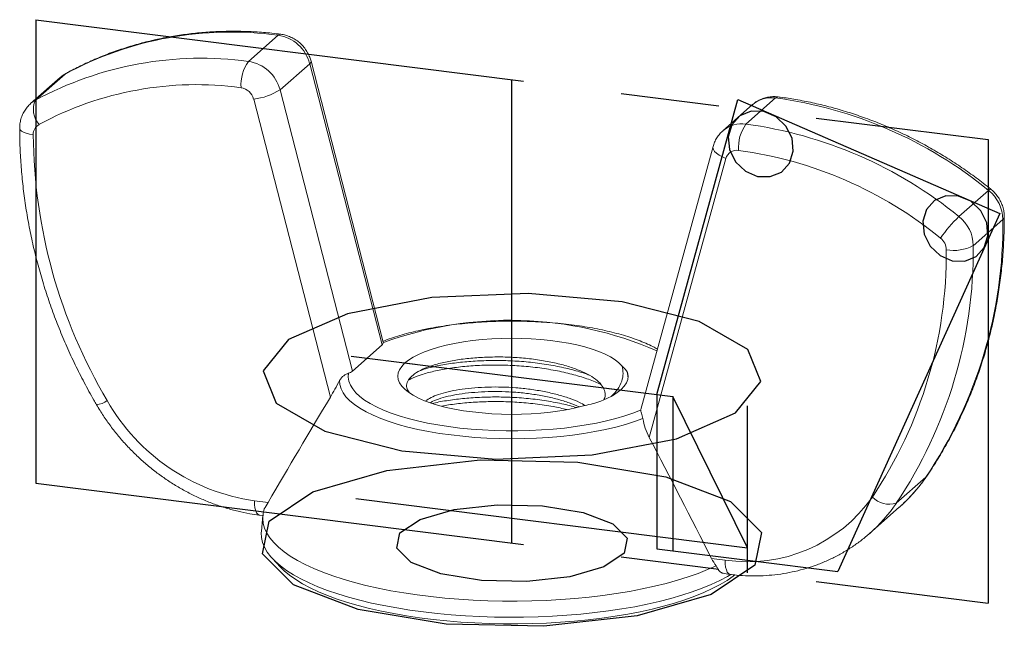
# Model space of a CAD drawing. Header units: millimetres. Extents: x -12.7 to 12.7, y -2.1 to 13.5.
import ezdxf

# ---------------------------------------------------------------- set-up
doc = ezdxf.new("R2010")
doc.units = ezdxf.units.MM
doc.linetypes.add('CENTERX2', pattern=[20.32, 12.7, -2.54, 2.54, -2.54])

msp = doc.modelspace()

# ---------------------------------------------------------------- linework, layer by layer
at = {"color": 7, "linetype": 'CENTERX2'}
for p, q in [((-12.301, 13.523), (12.301, 10.424)), ((-12.301, 13.523), (-12.301, 1.55)), ((0, 0), (0, 11.974)), ((12.301, 10.424), (12.301, -1.55)), ((-4.157, 4.834), (4.157, 3.787)), ((-3.741, 4.782), (3.741, 3.839)), ((0, 0), (0, 4.311)), ((4.157, 3.787), (4.157, -0.2)), ((6.08, -0.119), (4.157, 3.787)), ((6.08, -0.766), (6.08, 3.544)), ((-12.301, 1.55), (12.301, -1.55)), ((-4.036, 1.155), (6.08, -0.119))]:
    msp.add_line(p, q, dxfattribs=at)
at = {"color": 7, "linetype": 'Continuous', "lineweight": 15}
for p, q in [((-6.809, 12.446), (-6.043, 13.121)), ((-5.993, 11.712), (-5.227, 12.387)), ((-5.227, 12.387), (-3.358, 5.12)), ((-3.326, 5.195), (-5.192, 12.452)), ((-11.67, 12.031), (-12.436, 11.355)), ((-12.311, 11.443), (-11.545, 12.119)), ((-4.124, 4.444), (-5.993, 11.712)), ((-6.674, 11.472), (-4.693, 3.771)), ((6.043, 10.826), (6.809, 11.502)), ((6.212, 11.328), (5.446, 10.652)), ((5.195, 10.248), (3.326, 3.456)), ((5.525, 9.935), (3.544, 2.733)), ((11.545, 8.438), (12.311, 9.113)), ((11.918, 7.685), (12.684, 8.361)), ((-4.124, 4.444), (-3.358, 5.12)), ((-3.326, 5.195), (-3.324, 5.183)), ((2.991, 4.296), (2.987, 4.405)), ((3.324, 3.438), (3.326, 3.456)), ((9.929, 1.032), (10.695, 1.708)), ((-6.302, 1.049), (-6.655, 1.093)), ((9.24, 0.252), (10.006, 0.928)), ((-6.531, 0.725), (-6.437, 0.713)), ((-6.437, 0.713), (-6.474, 0.308)), ((9.24, 0.252), (9.211, 0.226)), ((-6.186, -0.399), (-5.981, -0.619)), ((5.153, -0.394), (5.506, -0.439)), ((5.48, -0.788), (5.629, -0.807))]:
    msp.add_line(p, q, dxfattribs=at)
at = {"color": 8, "linetype": 'Continuous', "lineweight": 15}
for p, q in [((-11.525, 12.134), (-11.545, 12.119)), ((10.714, 1.729), (10.695, 1.708))]:
    msp.add_line(p, q, dxfattribs=at)
at = {"color": 7, "linetype": 'Continuous'}
for p, q in [((3.741, 3.839), (5.837, 11.459)), ((5.837, 11.459), (12.605, 8.52)), ((12.605, 8.52), (8.419, -0.737)), ((3.741, 3.839), (3.741, -0.148)), ((3.741, -0.148), (6.08, -0.443)), ((6.08, -0.443), (8.419, -0.737))]:
    msp.add_line(p, q, dxfattribs=at)
at = {"color": 8, "linetype": 'Continuous', "lineweight": 15, "flags": 128}
for points in [[(-5.975, 13.148), (-6.006, 13.144), (-6.043, 13.121)], [(-5.192, 12.452), (-5.191, 12.447), (-5.199, 12.419), (-5.227, 12.387)], [(-11.67, 12.031), (-11.627, 12.066), (-11.545, 12.119)], [(6.877, 11.529), (6.847, 11.525), (6.809, 11.502)], [(-12.311, 11.443), (-12.393, 11.39), (-12.438, 11.354)], [(-12.719, 10.721), (-12.718, 10.715), (-12.705, 10.68), (-12.671, 10.646), (-12.618, 10.616), (-12.548, 10.589), (-12.464, 10.567), (-12.369, 10.552)], [(5.195, 10.248), (5.191, 10.219), (5.204, 10.172), (5.235, 10.122), (5.286, 10.072), (5.353, 10.022), (5.434, 9.977), (5.525, 9.935)], [(12.368, 9.147), (12.363, 9.148), (12.343, 9.139), (12.311, 9.113)], [(12.719, 8.424), (12.711, 8.395), (12.684, 8.361)], [(-6.531, 0.725), (-6.536, 0.726), (-6.57, 0.744), (-6.599, 0.782), (-6.622, 0.838), (-6.64, 0.911), (-6.651, 0.997), (-6.655, 1.093)], [(5.629, -0.807), (5.624, -0.806), (5.591, -0.788), (5.562, -0.75), (5.538, -0.694), (5.52, -0.621), (5.509, -0.535), (5.506, -0.439)]]:
    msp.add_lwpolyline(points, dxfattribs=at)
at = {"color": 7, "linetype": 'CENTERX2', "flags": 128}
for points in [[(7.234, 10.46), (7.078, 10.772), (6.823, 11.014), (6.507, 11.15), (6.179, 11.158), (5.889, 11.037), (5.681, 10.806), (5.586, 10.5), (5.619, 10.166), (5.775, 9.854), (6.03, 9.611), (6.345, 9.476), (6.673, 9.468), (6.963, 9.588), (7.172, 9.819), (7.267, 10.125), (7.234, 10.46)], [(12.264, 8.276), (12.108, 8.588), (11.853, 8.831), (11.537, 8.966), (11.209, 8.974), (10.919, 8.854), (10.711, 8.623), (10.616, 8.317), (10.649, 7.982), (10.805, 7.67), (11.06, 7.428), (11.375, 7.292), (11.703, 7.284), (11.993, 7.405), (12.202, 7.636), (12.297, 7.942), (12.264, 8.276)]]:
    msp.add_lwpolyline(points, dxfattribs=at)
at = {"color": 7, "linetype": 'Continuous', "flags": 128}
for points in [[(-6.427, 4.449), (-6.097, 3.619), (-4.838, 2.894), (-2.844, 2.384), (-0.416, 2.168), (2.075, 2.278), (4.25, 2.698), (5.778, 3.363), (6.427, 4.172), (6.097, 5.002), (4.838, 5.727), (2.844, 6.237), (0.416, 6.453), (-2.075, 6.343), (-4.25, 5.923), (-5.778, 5.258), (-6.427, 4.449)], [(5.143, -1.325), (3.23, -1.88), (0.825, -2.149), (-1.705, -2.091), (-3.975, -1.714), (-5.641, -1.077), (-6.447, -0.275), (-6.272, 0.568), (-5.143, 1.325), (-3.23, 1.88), (-0.825, 2.149), (1.705, 2.091), (3.975, 1.714), (5.641, 1.077), (6.447, 0.275), (6.272, -0.568), (5.143, -1.325)], [(2.374, -0.612), (1.491, -0.868), (0.381, -0.992), (-0.787, -0.965), (-1.835, -0.791), (-2.603, -0.497), (-2.976, -0.127), (-2.895, 0.262), (-2.374, 0.612), (-1.491, 0.868), (-0.381, 0.992), (0.787, 0.965), (1.835, 0.791), (2.603, 0.497), (2.976, 0.127), (2.895, -0.262), (2.374, -0.612)]]:
    msp.add_lwpolyline(points, dxfattribs=at)
at = {"color": 7, "linetype": 'Continuous', "lineweight": 15, "flags": 128}
for points in [[(1.881, 3.553), (1.677, 3.502), (1.46, 3.456), (1.232, 3.417), (0.994, 3.385), (0.749, 3.36), (0.498, 3.342), (0.244, 3.331), (-0.013, 3.327), (-0.269, 3.332), (-0.523, 3.343), (-0.773, 3.362), (-1.018, 3.388), (-1.254, 3.421), (-1.482, 3.461), (-1.698, 3.507), (-1.901, 3.559), (-2.09, 3.617), (-2.262, 3.68), (-2.418, 3.748), (-2.556, 3.82), (-2.674, 3.896), (-2.772, 3.975), (-2.849, 4.057), (-2.905, 4.14), (-2.938, 4.225), (-2.949, 4.31), (-2.938, 4.396), (-2.905, 4.48), (-2.85, 4.564), (-2.773, 4.646), (-2.675, 4.725), (-2.557, 4.801), (-2.419, 4.873), (-2.264, 4.941), (-2.091, 5.004), (-1.902, 5.062), (-1.699, 5.114), (-1.483, 5.16), (-1.256, 5.2), (-1.019, 5.233), (-0.775, 5.259), (-0.525, 5.278), (-0.27, 5.289), (-0.014, 5.294), (0.242, 5.29), (0.497, 5.28), (0.747, 5.261), (0.992, 5.236), (1.23, 5.204), (1.458, 5.165), (1.676, 5.12), (1.88, 5.068), (2.071, 5.011), (2.245, 4.948), (2.403, 4.88), (2.542, 4.809), (2.663, 4.733), (2.763, 4.654), (2.842, 4.573)], [(-4.224, 4.389), (-4.23, 4.287), (-4.214, 4.185), (-4.176, 4.084), (-4.116, 3.984), (-4.034, 3.886), (-3.932, 3.79), (-3.809, 3.697), (-3.666, 3.607), (-3.504, 3.52), (-3.323, 3.438), (-3.126, 3.36), (-2.912, 3.287), (-2.682, 3.22), (-2.439, 3.158), (-2.183, 3.103), (-1.915, 3.053), (-1.638, 3.01), (-1.352, 2.974), (-1.059, 2.945), (-0.76, 2.923), (-0.457, 2.909), (-0.152, 2.901), (0.153, 2.901), (0.458, 2.909), (0.761, 2.923), (1.06, 2.945), (1.353, 2.974), (1.639, 3.01), (1.916, 3.053), (2.184, 3.103), (2.44, 3.158), (2.683, 3.22), (2.912, 3.288), (3.126, 3.36), (3.324, 3.438)], [(2.291, 3.665), (2.453, 3.735), (2.596, 3.809), (2.719, 3.888), (2.82, 3.969), (2.899, 4.054), (2.956, 4.14), (2.99, 4.228), (3, 4.316), (2.987, 4.405)], [(3.382, 3.216), (3.164, 3.138), (2.931, 3.065), (2.682, 2.997), (2.419, 2.936), (2.144, 2.881), (1.858, 2.833), (1.562, 2.792), (1.258, 2.758), (0.947, 2.732), (0.632, 2.713), (0.313, 2.702), (-0.007, 2.698), (-0.327, 2.702), (-0.646, 2.714), (-0.961, 2.733), (-1.271, 2.76), (-1.575, 2.794), (-1.871, 2.835), (-2.156, 2.884), (-2.431, 2.939), (-2.693, 3), (-2.941, 3.068), (-3.174, 3.141), (-3.391, 3.22), (-3.59, 3.304), (-3.77, 3.392), (-3.931, 3.484), (-4.072, 3.58), (-4.191, 3.679), (-4.289, 3.781), (-4.364, 3.885), (-4.417, 3.99), (-4.448, 4.097), (-4.455, 4.203)], [(-6.399, 0.887), (-6.431, 0.762), (-6.44, 0.636), (-6.427, 0.51), (-6.392, 0.384), (-6.334, 0.259), (-6.255, 0.136), (-6.154, 0.014), (-6.033, -0.105), (-5.89, -0.222), (-5.727, -0.335), (-5.544, -0.446), (-5.342, -0.552), (-5.122, -0.655), (-4.883, -0.753), (-4.629, -0.846), (-4.358, -0.934), (-4.072, -1.017), (-3.772, -1.093), (-3.459, -1.164), (-3.134, -1.229), (-2.798, -1.287), (-2.453, -1.338), (-2.099, -1.383), (-1.738, -1.42), (-1.371, -1.451), (-0.999, -1.474), (-0.624, -1.49), (-0.246, -1.499), (0.132, -1.5), (0.51, -1.493), (0.886, -1.48), (1.259, -1.459), (1.627, -1.43), (1.99, -1.395), (2.346, -1.353), (2.695, -1.303), (3.033, -1.247), (3.362, -1.184), (3.678, -1.115), (3.982, -1.04), (4.273, -0.96), (4.548, -0.873), (4.808, -0.782), (5.051, -0.685), (5.277, -0.584)], [(-6.474, 0.308), (-6.477, 0.268), (-6.471, 0.143), (-6.443, 0.017), (-6.393, -0.107), (-6.321, -0.231), (-6.228, -0.352), (-6.114, -0.472), (-5.979, -0.589), (-5.824, -0.704), (-5.649, -0.815), (-5.455, -0.923), (-5.243, -1.026), (-5.013, -1.126), (-4.766, -1.221), (-4.503, -1.311), (-4.224, -1.395), (-3.932, -1.474), (-3.626, -1.548), (-3.308, -1.615), (-2.978, -1.676), (-2.639, -1.73), (-2.29, -1.778), (-1.934, -1.819), (-1.571, -1.853), (-1.203, -1.88), (-0.831, -1.9), (-0.456, -1.912), (-0.08, -1.917), (0.297, -1.915), (0.673, -1.906), (1.046, -1.889), (1.416, -1.865), (1.781, -1.834), (2.14, -1.796), (2.492, -1.751), (2.836, -1.7), (3.17, -1.642), (3.493, -1.577), (3.804, -1.506), (4.102, -1.429), (4.387, -1.347), (4.657, -1.259), (4.911, -1.167), (5.148, -1.069), (5.368, -0.967), (5.569, -0.861), (5.656, -0.811)], [(5.757, -0.822), (5.717, -0.852), (5.555, -0.964), (5.374, -1.072), (5.174, -1.176), (4.956, -1.276), (4.721, -1.372), (4.468, -1.463), (4.201, -1.548), (3.918, -1.629), (3.622, -1.703), (3.313, -1.772), (2.992, -1.834), (2.661, -1.89), (2.32, -1.939), (1.972, -1.981), (1.616, -2.017), (1.255, -2.045), (0.889, -2.066), (0.52, -2.08), (0.15, -2.087), (-0.221, -2.086), (-0.592, -2.078), (-0.96, -2.063), (-1.325, -2.04), (-1.685, -2.011), (-2.04, -1.974), (-2.387, -1.93), (-2.726, -1.879), (-3.055, -1.822), (-3.373, -1.759), (-3.68, -1.689), (-3.974, -1.613), (-4.253, -1.532), (-4.518, -1.445), (-4.767, -1.354), (-5, -1.257), (-5.214, -1.156), (-5.41, -1.051), (-5.588, -0.943), (-5.746, -0.831), (-5.883, -0.716), (-5.981, -0.619)]]:
    msp.add_lwpolyline(points, dxfattribs=at)
at = {"color": 7, "linetype": 'Continuous', "lineweight": 15}
for centre, radius, start, end in [((-7.261, 4.2), 9.004, 82.2294, 118.4181), ((-6.188, 12.14), 0.992, 14.4541, 81.6106), ((-8.029, 3.539), 8.989, 82.1993, 118.4482), ((-5.936, 11.833), 1.066, 144.9309, 183.5931), ((-6.954, 11.464), 0.992, 14.4541, 81.6106), ((-8.157, 3.312), 8.533, 82.2127, 118.4348), ((-7.059, 11.373), 0.397, 14.4541, 81.6106), ((-6.847, 13.053), 1.59, 276.2494, 302.4933), ((5.341, 0.588), 11.012, 50.7282, 82.337), ((-11.781, 11.2), 0.583, 155.3557, 221.2826), ((-12.073, 10.559), 0.296, 119.7294, 181.3293), ((6.916, 10.214), 1.066, 144.9309, 183.5931), ((4.568, -0.103), 11.028, 50.7513, 82.3139), ((1.327, 10.658), 13.696, 180.4449, 210.6264), ((5.807, 9.858), 0.292, 81.1765, 164.6619), ((4.455, -0.213), 10.453, 50.741, 82.3242), ((11.702, 8.343), 0.982, 1.0005, 51.6392), ((14.562, 5.383), 4.294, 134.6435, 144.4185), ((10.936, 7.668), 0.982, 1.0005, 51.6392), ((0.94, 8.247), 11.744, 326.1611, 0.5526), ((0.174, 7.572), 11.744, 326.1611, 0.5526), ((10.827, 7.573), 0.393, 1.0005, 51.6392), ((11.419, 8.628), 1.066, 259.2261, 297.8883), ((-0.067, 7.474), 11.287, 326.1738, 0.5398), ((-3.408, 5.187), 0.0842, 306.6392, 357.0397), ((-4.327, 4.696), 0.324, 288.5988, 308.8819), ((-5.908, 6.281), 5.241, 209.7417, 261.8042), ((6.09, 3.453), 3.935, 261.4673, 324.9048), ((9.745, 1.601), 0.598, 223.3459, 287.9428)]:
    msp.add_arc(centre, radius, start, end, dxfattribs=at)
at = {"color": 8, "linetype": 'Continuous', "lineweight": 15}
for centre, radius, start, end in [((6.702, 10.759), 0.75, 81.763, 130.7398), ((5.937, 10.08), 0.754, 81.8903, 130.2468), ((-0.06, -3.796), 9.554, 66.5444, 109.9761), ((-10.788, 4.138), 0.563, 275.4009, 305.7927), ((7.235, 4.069), 4.19, 311.4244, 325.6853), ((6.469, 3.394), 4.19, 311.4244, 325.6853)]:
    msp.add_arc(centre, radius, start, end, dxfattribs=at)
at = {"color": 7, "linetype": 'Continuous', "lineweight": 15}
for points, knots in [([(-5.975, 13.148), (-6.052, 13.157), (-6.273, 13.183), (-6.635, 13.212), (-7.063, 13.227), (-7.489, 13.224), (-7.912, 13.202), (-8.332, 13.161), (-8.747, 13.101), (-9.157, 13.022), (-9.561, 12.925), (-9.958, 12.809), (-10.348, 12.676), (-10.73, 12.524), (-11.096, 12.358), (-11.359, 12.224), (-11.498, 12.148), (-11.525, 12.134)], [0, 0, 0, 0, 0.039406, 0.112537, 0.185654, 0.258743, 0.3318, 0.404825, 0.477816, 0.550773, 0.623695, 0.696581, 0.769433, 0.842251, 0.915038, 0.983931, 1, 1, 1, 1]), ([(-5.192, 12.452), (-5.202, 12.485), (-5.224, 12.561), (-5.278, 12.673), (-5.351, 12.786), (-5.44, 12.888), (-5.543, 12.976), (-5.658, 13.049), (-5.783, 13.105), (-5.89, 13.135), (-5.955, 13.145), (-5.975, 13.148)], [0, 0, 0, 0, 0.093909, 0.213382, 0.333608, 0.4547, 0.576528, 0.69886, 0.821458, 0.944022, 1, 1, 1, 1]), ([(-11.525, 12.134), (-11.557, 12.114), (-11.609, 12.084), (-11.652, 12.044), (-11.668, 12.029)], [0, 0, 0, 0, 0.638208, 1, 1, 1, 1]), ([(6.877, 11.529), (6.841, 11.532), (6.761, 11.539), (6.636, 11.529), (6.507, 11.499), (6.386, 11.449), (6.287, 11.391), (6.235, 11.345), (6.215, 11.327)], [0, 0, 0, 0, 0.150671, 0.336785, 0.521817, 0.705091, 0.886617, 1, 1, 1, 1]), ([(12.368, 9.147), (12.304, 9.198), (12.122, 9.343), (11.813, 9.571), (11.439, 9.827), (11.055, 10.067), (10.664, 10.291), (10.265, 10.499), (9.86, 10.69), (9.449, 10.863), (9.033, 11.019), (8.613, 11.158), (8.189, 11.278), (7.763, 11.38), (7.342, 11.462), (7.047, 11.507), (6.894, 11.526), (6.877, 11.529)], [0, 0, 0, 0, 0.039431, 0.112985, 0.186542, 0.260095, 0.333644, 0.407186, 0.480721, 0.554247, 0.627761, 0.701264, 0.774751, 0.848222, 0.921674, 0.991198, 1, 1, 1, 1]), ([(-12.437, 11.352), (-12.452, 11.339), (-12.5, 11.298), (-12.565, 11.216), (-12.632, 11.107), (-12.68, 10.989), (-12.71, 10.866), (-12.718, 10.776), (-12.719, 10.727), (-12.719, 10.721)], [0, 0, 0, 0, 0.08471, 0.263653, 0.441785, 0.619628, 0.797708, 0.971542, 1, 1, 1, 1]), ([(-12.719, 10.721), (-12.718, 10.633), (-12.717, 10.381), (-12.7, 9.963), (-12.662, 9.467), (-12.606, 8.972), (-12.531, 8.476), (-12.438, 7.982), (-12.326, 7.489), (-12.197, 6.999), (-12.05, 6.512), (-11.885, 6.029), (-11.703, 5.55), (-11.504, 5.076), (-11.287, 4.609), (-11.055, 4.148), (-10.867, 3.805), (-10.758, 3.617), (-10.735, 3.577)], [0, 0, 0, 0, 0.036171, 0.103669, 0.171179, 0.238703, 0.30624, 0.37379, 0.441352, 0.508924, 0.576505, 0.644095, 0.711692, 0.779296, 0.846907, 0.914522, 0.982142, 1, 1, 1, 1]), ([(5.452, 10.654), (5.438, 10.643), (5.392, 10.606), (5.327, 10.526), (5.259, 10.419), (5.217, 10.324), (5.2, 10.266), (5.195, 10.248)], [0, 0, 0, 0, 0.105345, 0.366559, 0.626519, 0.885953, 1, 1, 1, 1]), ([(12.719, 8.424), (12.717, 8.46), (12.715, 8.539), (12.69, 8.66), (12.647, 8.785), (12.586, 8.903), (12.508, 9.013), (12.433, 9.093), (12.383, 9.135), (12.368, 9.147)], [0, 0, 0, 0, 0.129114, 0.286772, 0.445441, 0.605442, 0.766694, 0.929061, 1, 1, 1, 1]), ([(10.714, 1.729), (10.761, 1.799), (10.894, 1.996), (11.101, 2.331), (11.331, 2.738), (11.543, 3.155), (11.739, 3.581), (11.918, 4.018), (12.079, 4.462), (12.223, 4.915), (12.349, 5.375), (12.457, 5.842), (12.546, 6.315), (12.618, 6.793), (12.671, 7.276), (12.705, 7.762), (12.718, 8.146), (12.718, 8.367), (12.719, 8.424)], [0, 0, 0, 0, 0.03617, 0.103215, 0.170271, 0.237344, 0.304435, 0.371545, 0.438674, 0.505825, 0.572997, 0.64019, 0.707404, 0.774639, 0.841895, 0.90917, 0.976463, 1, 1, 1, 1]), ([(3.755, 5.015), (3.718, 5.036), (3.625, 5.087), (3.459, 5.164), (3.26, 5.244), (3.047, 5.319), (2.821, 5.388), (2.584, 5.451), (2.336, 5.508), (2.079, 5.559), (1.812, 5.604), (1.538, 5.642), (1.258, 5.674), (0.972, 5.699), (0.682, 5.718), (0.389, 5.731), (0.095, 5.736), (-0.2, 5.735), (-0.494, 5.727), (-0.786, 5.712), (-1.075, 5.691), (-1.358, 5.663), (-1.636, 5.629), (-1.907, 5.589), (-2.17, 5.542), (-2.424, 5.489), (-2.667, 5.43), (-2.899, 5.365), (-3.118, 5.295), (-3.261, 5.244), (-3.328, 5.216), (-3.331, 5.215)], [0, 0, 0, 0, 0.02496, 0.062007, 0.098844, 0.135472, 0.171917, 0.208206, 0.244368, 0.280427, 0.316402, 0.352311, 0.388167, 0.423983, 0.459768, 0.495532, 0.531283, 0.567029, 0.602775, 0.638529, 0.674297, 0.710087, 0.745909, 0.781771, 0.817687, 0.853669, 0.889733, 0.9259, 0.962192, 0.998638, 1, 1, 1, 1]), ([(2.372, 3.703), (2.381, 3.721), (2.415, 3.788), (2.406, 3.907), (2.344, 4.058), (2.21, 4.203), (2.013, 4.339), (1.759, 4.46), (1.453, 4.569), (1.103, 4.661), (0.713, 4.734), (0.3, 4.784), (-0.129, 4.811), (-0.553, 4.811), (-0.97, 4.789), (-1.364, 4.746), (-1.732, 4.681), (-2.054, 4.596), (-2.323, 4.493), (-2.526, 4.376), (-2.663, 4.249), (-2.727, 4.117), (-2.727, 3.994), (-2.671, 3.918), (-2.647, 3.885)], [0, 0, 0, 0, 0.01589, 0.060647, 0.105279, 0.151206, 0.195838, 0.241747, 0.286956, 0.333395, 0.379972, 0.4279, 0.474477, 0.5224, 0.569269, 0.617401, 0.665923, 0.715853, 0.764375, 0.814304, 0.862842, 0.912677, 0.963144, 1, 1, 1, 1]), ([(2.291, 4.101), (2.269, 4.113), (2.153, 4.172), (1.889, 4.267), (1.501, 4.382), (1.065, 4.475), (0.603, 4.545), (0.132, 4.588), (-0.333, 4.605), (-0.789, 4.597), (-1.23, 4.568), (-1.649, 4.516), (-2.031, 4.443), (-2.354, 4.351), (-2.569, 4.27), (-2.653, 4.218), (-2.672, 4.206)], [0, 0, 0, 0, 0.018655, 0.096852, 0.177044, 0.258272, 0.3395, 0.419692, 0.497889, 0.574632, 0.653593, 0.734242, 0.815586, 0.896582, 0.976209, 1, 1, 1, 1]), ([(1.992, 4.341), (1.958, 4.355), (1.81, 4.413), (1.498, 4.498), (1.066, 4.593), (0.603, 4.662), (0.132, 4.706), (-0.333, 4.723), (-0.789, 4.715), (-1.23, 4.686), (-1.65, 4.634), (-2.026, 4.56), (-2.267, 4.499), (-2.363, 4.46), (-2.37, 4.457)], [0, 0, 0, 0, 0.029488, 0.126028, 0.223814, 0.3216, 0.41814, 0.512278, 0.604665, 0.699723, 0.796812, 0.894739, 0.992246, 1, 1, 1, 1]), ([(-4.224, 4.389), (-4.261, 4.375), (-4.305, 4.356), (-4.389, 4.295), (-4.429, 4.254), (-4.455, 4.203)], [0, 0, 0, 0, 0.5, 0.5, 1, 1, 1, 1]), ([(2.842, 4.573), (2.855, 4.51), (2.882, 4.381), (2.844, 4.177), (2.752, 4.002), (2.648, 3.872), (2.586, 3.815), (2.562, 3.792)], [0, 0, 0, 0, 0.239959, 0.485032, 0.763082, 0.906274, 1, 1, 1, 1]), ([(1.894, 3.557), (1.845, 3.584), (1.724, 3.65), (1.481, 3.745), (1.175, 3.839), (0.835, 3.918), (0.473, 3.978), (0.104, 4.017), (-0.261, 4.035), (-0.618, 4.034), (-0.964, 4.016), (-1.292, 3.981), (-1.59, 3.929), (-1.847, 3.862), (-2.051, 3.784), (-2.178, 3.717), (-2.219, 3.676), (-2.229, 3.667)], [0, 0, 0, 0, 0.0480443, 0.1184094, 0.1905756, 0.2636776, 0.3367795, 0.4089457, 0.4793108, 0.5483627, 0.6194174, 0.6919965, 0.765204, 0.8380959, 0.9097525, 0.9793458, 1, 1, 1, 1]), ([(1.738, 3.52), (1.654, 3.556), (1.482, 3.628), (1.175, 3.721), (0.835, 3.8), (0.473, 3.86), (0.104, 3.899), (-0.261, 3.918), (-0.618, 3.916), (-0.964, 3.898), (-1.292, 3.863), (-1.591, 3.811), (-1.845, 3.744), (-2.019, 3.682), (-2.089, 3.64), (-2.109, 3.628)], [0, 0, 0, 0, 0.077868, 0.159039, 0.241263, 0.323487, 0.404659, 0.483804, 0.561473, 0.641394, 0.72303, 0.805373, 0.887361, 0.967959, 1, 1, 1, 1]), ([(-10.735, 3.577), (-10.705, 3.526), (-10.619, 3.382), (-10.465, 3.152), (-10.271, 2.89), (-10.062, 2.639), (-9.839, 2.399), (-9.604, 2.172), (-9.357, 1.959), (-9.1, 1.76), (-8.832, 1.576), (-8.556, 1.407), (-8.272, 1.255), (-7.981, 1.12), (-7.685, 1.002), (-7.383, 0.902), (-7.079, 0.821), (-6.794, 0.762), (-6.611, 0.736), (-6.531, 0.725)], [0, 0, 0, 0, 0.033481, 0.09473, 0.155992, 0.217264, 0.278544, 0.33983, 0.401118, 0.462405, 0.523689, 0.584967, 0.646235, 0.707488, 0.768721, 0.829929, 0.891107, 0.952246, 1, 1, 1, 1]), ([(1.664, 3.503), (1.609, 3.52), (1.423, 3.576), (1.064, 3.649), (0.604, 3.72), (0.132, 3.763), (-0.334, 3.78), (-0.788, 3.772), (-1.231, 3.743), (-1.645, 3.69), (-1.921, 3.644), (-2.039, 3.61), (-2.047, 3.608)], [0, 0, 0, 0, 0.050943, 0.170495, 0.290048, 0.408075, 0.523167, 0.636118, 0.752334, 0.871034, 0.990758, 1, 1, 1, 1]), ([(1.421, 3.451), (1.303, 3.478), (1.041, 3.538), (0.603, 3.601), (0.132, 3.645), (-0.333, 3.662), (-0.789, 3.654), (-1.228, 3.624), (-1.576, 3.585), (-1.756, 3.549), (-1.813, 3.537)], [0, 0, 0, 0, 0.11615, 0.256197, 0.394458, 0.529279, 0.661594, 0.797732, 0.936781, 1, 1, 1, 1]), ([(3.382, 3.216), (3.372, 3.271), (3.356, 3.319), (3.332, 3.394), (3.324, 3.42), (3.324, 3.438)], [0, 0, 0, 0, 0.5, 0.5, 1, 1, 1, 1]), ([(3.382, 3.216), (3.396, 3.132), (3.417, 3.05), (3.471, 2.889), (3.505, 2.808), (3.544, 2.733)], [0, 0, 0, 0, 0.5, 0.5, 1, 1, 1, 1]), ([(9.996, 0.922), (10.04, 0.96), (10.157, 1.062), (10.332, 1.244), (10.519, 1.461), (10.643, 1.626), (10.705, 1.716), (10.714, 1.729)], [0, 0, 0, 0, 0.1608683, 0.4301072, 0.6993397, 0.9547023, 1, 1, 1, 1]), ([(5.629, -0.807), (5.686, -0.814), (5.845, -0.832), (6.107, -0.848), (6.413, -0.848), (6.717, -0.828), (7.016, -0.79), (7.311, -0.733), (7.6, -0.657), (7.881, -0.563), (8.154, -0.451), (8.418, -0.321), (8.672, -0.175), (8.914, -0.012), (9.093, 0.123), (9.187, 0.208), (9.209, 0.227)], [0, 0, 0, 0, 0.043192, 0.121429, 0.199621, 0.277729, 0.355745, 0.433665, 0.511487, 0.589212, 0.666843, 0.744387, 0.821853, 0.899254, 0.976606, 1, 1, 1, 1]), ([(5.48, -0.787), (5.449, -0.778), (5.385, -0.76), (5.317, -0.676), (5.287, -0.606), (5.277, -0.584)], [0, 0, 0, 0, 0.3855975, 0.8005594, 1, 1, 1, 1])]:
    msp.add_open_spline(points, degree=3, knots=knots, dxfattribs=at)
for points in [[(2.842, 4.573), (2.905, 4.519), (2.953, 4.462), (2.987, 4.405)], [(-4.693, 3.771), (-4.615, 3.901), (-4.533, 4.05), (-4.455, 4.203)], [(-6.302, 1.049), (-5.771, 1.96), (-5.237, 2.868), (-4.693, 3.771)], [(2.291, 3.665), (2.164, 3.623), (2.027, 3.586), (1.881, 3.553)], [(3.544, 2.733), (4.088, 1.694), (4.622, 0.65), (5.153, -0.394)], [(-6.399, 0.887), (-6.37, 0.934), (-6.338, 0.988), (-6.302, 1.049)], [(5.153, -0.394), (5.188, -0.464), (5.23, -0.527), (5.277, -0.584)]]:
    msp.add_open_spline(points, degree=3, dxfattribs=at)

doc.saveas('drawing.dxf')
